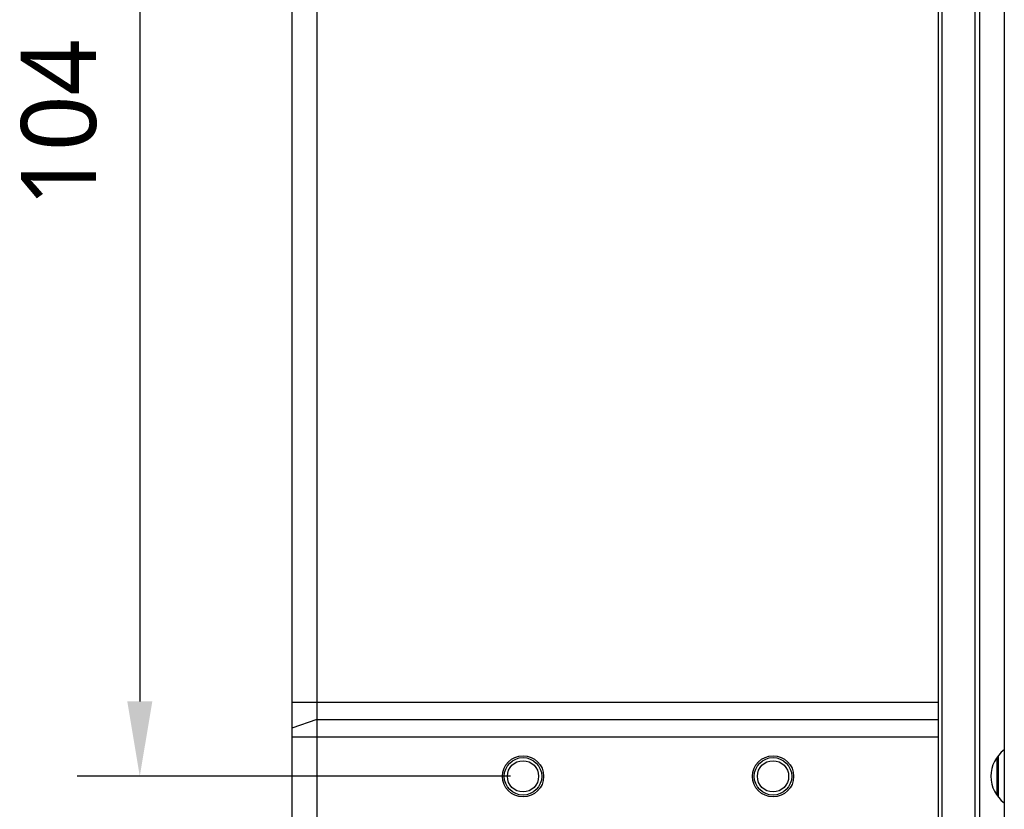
# Model space of a CAD drawing. Header units: millimetres. Extents: x -12 to 258, y -2 to 167.
# Tile 15 of 16: x 157 to 196, y 82 to 114. Entities that reach past the tile are written whole.
import ezdxf

# ---------------------------------------------------------------- set-up
doc = ezdxf.new("R2010")
doc.units = ezdxf.units.MM
doc.header["$LTSCALE"] = 23.1
doc.header["$PDMODE"] = 3
doc.header["$PDSIZE"] = 8
doc.layers.get('0').update_dxf_attribs({"linetype": 'CONTINUOUS'})
doc.layers.get('Defpoints').update_dxf_attribs({"linetype": 'CONTINUOUS'})
for name, color, linetype in [('00_COMPONENTS', 7, 'CONTINUOUS'), ('20_ALL_FEATURES', 7, 'CONTINUOUS'), ('51__DRAFT_DIMS', 7, 'CONTINUOUS')]:
    doc.layers.add(name, color=color, linetype=linetype)
doc.styles.get("Standard").update_dxf_attribs({"font": 'Roboto-Regular.ttf'})
doc.dimstyles.new('DIMSTYLE_1', dxfattribs={"dimtxt": 3, "dimasz": 3, "dimexe": 2.5, "dimexo": 0.5, "dimgap": 0.75, "dimtad": 1, "dimlfac": 2, "dimdsep": 46, "dimtxsty": 'STANDARD', "dimblk": '_FILLED', "dimblk1": '_FILLED', "dimblk2": '_FILLED', "dimcen": 0.09, "dimclrt": 3, "dimazin": 2, "dimtp": 0.3, "dimtm": 0.3, "dimtfac": 1, "dimtofl": 0, "dimtmove": 0, "dimatfit": 3, "dimldrblk": '_FILLED', "dimfxl": 1, "dimtolj": 1, "dimarcsym": 0})

# ---------------------------------------------------------------- blocks, each defined once
blk = doc.blocks.new('_FILLED')
at = {"color": 0, "linetype": 'ByBlock'}
blk.add_solid([(0, 0), (-1, 0.167), (-1, -0.167)], dxfattribs=at)
blk = doc.blocks.new('*D10')
at = {"layer": '51__DRAFT_DIMS', "color": 0, "lineweight": -2}
for p, q in [((176.733, 135.404), (159.406, 135.404)), ((161.906, 132.404), (161.906, 86.404)), ((176.733, 83.404), (159.406, 83.404))]:
    blk.add_line(p, q, dxfattribs=at)
at = {"layer": 'Defpoints', "color": 0}
for p in [(177.233, 135.404), (161.906, 83.404), (177.233, 83.404)]:
    blk.add_point(p, dxfattribs=at)
at = {"layer": '51__DRAFT_DIMS', "color": 0, "linetype": 'ByBlock', "lineweight": -2, "xscale": 3, "yscale": 3, "zscale": 3}
for p, rotation in [((161.906, 135.404), 89.99999999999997), ((161.906, 83.404), 269.9999999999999)]:
    blk.add_blockref('_FILLED', p, dxfattribs=dict(at, rotation=rotation))
at = {"layer": '51__DRAFT_DIMS', "insert": (157.156, 109.544), "char_height": 3, "attachment_point": 2, "rotation": 90, "line_spacing_factor": 0.9}
blk.add_mtext('\\A1;104', dxfattribs=at)

msp = doc.modelspace()

# ---------------------------------------------------------------- linework, layer by layer
at = {"layer": '00_COMPONENTS'}
for p, q in [((196.1831, 84.1563), (196.1831, 82.651)), ((196.2331, 84.2243), (196.2331, 82.5831))]:
    msp.add_line(p, q, dxfattribs=at)
at = {"layer": '20_ALL_FEATURES'}
for p, q in [((168.9831, 138.3719), (168.9831, 74.2037)), ((193.8331, 138.3719), (193.8331, 74.2076)), ((167.9831, 135.2037), (167.9831, 74.2037)), ((193.9831, 135.1287), (193.9831, 74.2787)), ((195.312, 74.2439), (195.312, 135.1635)), ((195.4953, 135.1683), (195.4953, 74.2391)), ((196.4831, 135.2691), (196.4831, 74.1382)), ((167.9831, 86.3719), (193.8331, 86.3719)), ((168.9831, 85.6759), (167.9831, 85.328)), ((168.9831, 85.6759), (193.8331, 85.6759)), ((167.9831, 84.98), (193.8331, 84.98))]:
    msp.add_line(p, q, dxfattribs=at)
for centre, radius in [((177.2331, 83.4037), 0.825), ((177.2331, 83.4037), 0.75), ((177.2331, 83.4037), 0.625), ((187.2331, 83.4037), 0.825), ((187.2331, 83.4037), 0.75), ((187.2331, 83.4037), 0.625)]:
    msp.add_circle(centre, radius, dxfattribs=at)
msp.add_ellipse((197.2796, 83.4037), major_axis=(1.3302, 0), ratio=0.9993901, start_param=2.2127338, end_param=4.0704515, dxfattribs=at)

# ---------------------------------------------------------------- dimensions: what is measured, and where the dimension line sits
at = {"layer": '51__DRAFT_DIMS', "color": 8}
dim = msp.add_linear_dim(base=(161.9057, 83.4037), p1=(177.2331, 135.4037), p2=(177.2331, 83.4037), angle=270, dimstyle='DIMSTYLE_1', override={"dimclrt": 256}, dxfattribs=at)
dim.commit()
dim.dimension.update_dxf_attribs({"geometry": '*D10', "text_midpoint": (161.9057, 109.5443), "dimtype": 160})

doc.saveas('drawing.dxf')
